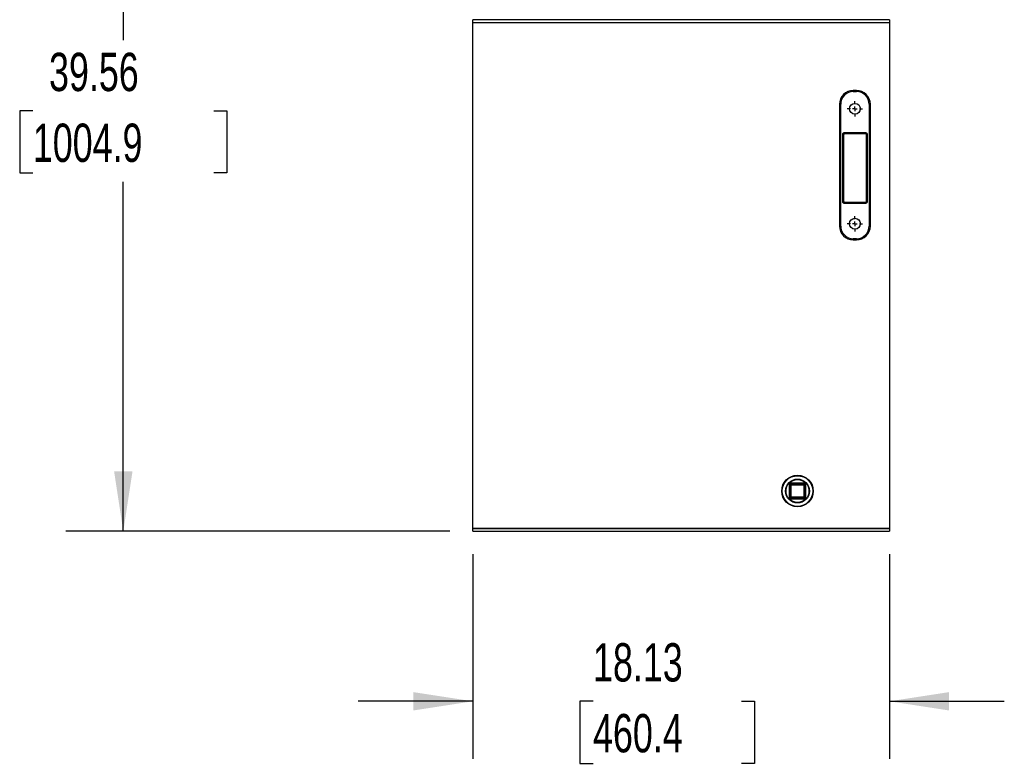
# Model space of a CAD drawing. Header units: inches. Extents: x 5 to 215, y 5 to 165.
# Tile 2 of 74: x 29 to 72, y 66 to 98. Entities that reach past the tile are written whole.
import ezdxf

# ---------------------------------------------------------------- set-up
doc = ezdxf.new("R2010")
doc.units = ezdxf.units.IN
doc.header["$LTSCALE"] = 20
doc.header["$MEASUREMENT"] = 0
doc.linetypes.add('CENTERX2', pattern=[0.8, 0.5, -0.1, 0.1, -0.1])
doc.layers.add('CENTER', color=40, linetype='CENTERX2')
doc.layers.add('DIMENSIONS', color=140, linetype='Continuous', lineweight=25)
doc.styles.add('SLDTEXTSTYLE0', font='TXT', dxfattribs={"width": 0.7})
doc.dimstyles.new('SLDDIMSTYLE0', dxfattribs={"dimtxt": 1.699219, "dimasz": 2.6, "dimexe": 0, "dimexo": 0.0625, "dimgap": 0.424805, "dimtad": 0, "dimtih": 1, "dimtoh": 1, "dimrnd": 1e-09, "dimzin": 12, "dimdsep": 46, "dimtxsty": 'SLDTEXTSTYLE0', "dimsah": 1, "dimcen": 0.09, "dimadec": 0, "dimazin": 3, "dimtfac": 1, "dimtmove": 0, "dimatfit": 0, "dimfxl": 0, "dimfrac": 2, "dimtolj": 1, "dimtzin": 12, "dimarcsym": 0})
doc.dimstyles.new('SLDDIMSTYLE1', dxfattribs={"dimtxt": 1.699219, "dimasz": 2.6, "dimexe": 0, "dimexo": 0.0625, "dimgap": 0.424805, "dimtad": 0, "dimtih": 1, "dimtoh": 1, "dimrnd": 1e-09, "dimzin": 12, "dimdsep": 46, "dimtxsty": 'SLDTEXTSTYLE0', "dimsah": 1, "dimcen": 0.09, "dimadec": 0, "dimazin": 3, "dimtfac": 1, "dimtofl": 0, "dimtmove": 0, "dimatfit": 3, "dimfxl": 0, "dimfrac": 2, "dimtolj": 1, "dimtzin": 12, "dimarcsym": 0})

# ---------------------------------------------------------------- blocks, each defined once
blk = doc.blocks.new('_D')
at = {"layer": 'DIMENSIONS'}
for p, q in [((48.602, 75.08), (48.602, 66.184)), ((66.727, 75.08), (66.727, 66.184)), ((48.602, 68.684), (43.602, 68.684)), ((53.828, 68.684), (53.258, 68.684)), ((53.258, 68.684), (53.258, 65.983)), ((60.291, 68.684), (60.862, 68.684)), ((60.862, 68.684), (60.862, 65.983)), ((66.727, 68.684), (71.727, 68.684)), ((53.258, 65.983), (53.828, 65.983)), ((60.862, 65.983), (60.291, 65.983))]:
    blk.add_line(p, q, dxfattribs=at)
for points in [[(48.602, 68.684), (46.002, 69.084), (46.002, 68.284)], [(66.727, 68.684), (69.327, 68.284), (69.327, 69.084)]]:
    blk.add_solid(points, dxfattribs=at)
at = {"layer": 'DIMENSIONS', "char_height": 1.6667, "attachment_point": 1, "style": 'SLDTEXTSTYLE0'}
for s, insert in [('18.13', (53.828, 71.212)), ('460.4', (53.828, 68.131))]:
    blk.add_mtext(s, dxfattribs=dict(at, insert=insert))
blk = doc.blocks.new('_D_1')
at = {"layer": 'DIMENSIONS'}
for p, q in [((52.807, 115.642), (30.887, 115.642)), ((33.387, 115.642), (33.387, 97.445)), ((29.449, 94.364), (28.878, 94.364)), ((28.878, 94.364), (28.878, 91.663)), ((37.325, 94.364), (37.896, 94.364)), ((37.896, 94.364), (37.896, 91.663)), ((28.878, 91.663), (29.449, 91.663)), ((33.387, 76.08), (33.387, 91.283)), ((37.896, 91.663), (37.325, 91.663)), ((47.602, 76.08), (30.887, 76.08))]:
    blk.add_line(p, q, dxfattribs=at)
for points in [[(33.387, 115.642), (32.987, 113.042), (33.787, 113.042)], [(33.387, 76.08), (33.787, 78.68), (32.987, 78.68)]]:
    blk.add_solid(points, dxfattribs=at)
at = {"layer": 'DIMENSIONS', "char_height": 1.6667, "attachment_point": 1, "style": 'SLDTEXTSTYLE0'}
for s, insert in [('39.56', (30.155, 96.892)), ('1004.9', (29.449, 93.811))]:
    blk.add_mtext(s, dxfattribs=dict(at, insert=insert))
blk = doc.blocks.new('SW_CENTERMARKSYMBOL_5')
at = {"layer": 'CENTER', "color": 0}
for p, q in [((-0.2, 0), (-0.336, 0)), ((0, 0), (-0.1, 0)), ((0, 0.2), (0, 0.336)), ((0, 0), (0, 0.1)), ((0, 0), (0, -0.1)), ((0, 0), (0.1, 0)), ((0.2, 0), (0.336, 0)), ((0, -0.2), (0, -0.336))]:
    blk.add_line(p, q, dxfattribs=at)
blk = doc.blocks.new('SW_CENTERMARKSYMBOL_6')
at = {"layer": 'CENTER', "color": 0}
for p, q in [((-0.2, 0), (-0.336, 0)), ((0, 0), (-0.1, 0)), ((0, 0.2), (0, 0.336)), ((0, 0), (0, 0.1)), ((0, 0), (0, -0.1)), ((0, 0), (0.1, 0)), ((0.2, 0), (0.336, 0)), ((0, -0.2), (0, -0.336))]:
    blk.add_line(p, q, dxfattribs=at)

msp = doc.modelspace()

# ---------------------------------------------------------------- linework, layer by layer
for p, q in [((66.727, 98.33), (48.602, 98.33)), ((48.602, 98.195), (48.602, 98.33)), ((66.727, 98.195), (48.602, 98.195)), ((48.602, 76.215), (48.602, 98.195)), ((66.727, 98.33), (66.727, 98.195)), ((66.727, 98.195), (66.727, 76.215)), ((65.157, 95.205), (65.157, 95.255)), ((65.297, 95.255), (65.157, 95.255)), ((65.157, 95.205), (65.297, 95.205)), ((65.297, 95.205), (65.297, 95.255)), ((64.557, 94.655), (64.557, 89.355)), ((64.607, 94.655), (64.557, 94.655)), ((64.607, 89.355), (64.607, 94.655)), ((65.847, 94.655), (65.847, 89.355)), ((65.847, 94.655), (65.897, 94.655)), ((65.897, 89.355), (65.897, 94.655)), ((64.794, 93.43), (65.661, 93.43)), ((64.794, 93.43), (64.794, 93.38)), ((65.661, 93.43), (65.661, 93.38)), ((64.694, 90.43), (64.694, 93.33)), ((64.694, 93.33), (64.744, 93.33)), ((64.744, 90.43), (64.744, 93.33)), ((64.794, 93.38), (65.661, 93.38)), ((65.711, 93.33), (65.711, 90.43)), ((65.761, 93.33), (65.711, 93.33)), ((65.761, 93.33), (65.761, 90.43)), ((64.694, 90.43), (64.744, 90.43)), ((65.761, 90.43), (65.711, 90.43)), ((64.794, 90.38), (64.794, 90.33)), ((65.661, 90.38), (64.794, 90.38)), ((65.661, 90.33), (64.794, 90.33)), ((65.661, 90.33), (65.661, 90.38)), ((64.607, 89.355), (64.557, 89.355)), ((65.847, 89.355), (65.897, 89.355)), ((65.297, 88.805), (65.157, 88.805)), ((65.157, 88.755), (65.157, 88.805)), ((65.157, 88.755), (65.297, 88.755)), ((65.297, 88.805), (65.297, 88.755)), ((62.415, 78.103), (62.375, 78.103)), ((62.375, 77.558), (62.375, 78.103)), ((62.415, 78.103), (62.415, 77.558)), ((62.455, 78.103), (62.415, 78.103)), ((62.455, 78.143), (62.455, 78.183)), ((62.455, 78.183), (63, 78.183)), ((62.455, 78.143), (62.455, 78.103)), ((63, 78.143), (62.455, 78.143)), ((62.455, 78.103), (63, 78.103)), ((62.455, 77.558), (62.455, 78.103)), ((63, 78.143), (63, 78.183)), ((63, 78.103), (63, 78.143)), ((63, 78.103), (63, 77.558)), ((63.04, 78.103), (63, 78.103)), ((63.04, 77.558), (63.04, 78.103)), ((63.04, 78.103), (63.08, 78.103)), ((63.08, 78.103), (63.08, 77.558)), ((62.415, 77.558), (62.375, 77.558)), ((62.415, 77.558), (62.455, 77.558)), ((63, 77.558), (62.455, 77.558)), ((62.455, 77.558), (62.455, 77.518)), ((63, 77.558), (63.04, 77.558)), ((63, 77.518), (63, 77.558)), ((63.08, 77.558), (63.04, 77.558)), ((62.455, 77.518), (63, 77.518)), ((62.455, 77.518), (62.455, 77.478)), ((63, 77.478), (62.455, 77.478)), ((63, 77.518), (63, 77.478)), ((48.602, 76.215), (66.727, 76.215)), ((48.602, 76.185), (48.602, 76.215)), ((48.602, 76.08), (48.602, 76.185)), ((66.727, 76.185), (48.602, 76.185)), ((48.602, 76.08), (66.727, 76.08)), ((66.727, 76.215), (66.727, 76.185)), ((66.727, 76.185), (66.727, 76.08))]:
    msp.add_line(p, q)
for centre, radius in [((65.227, 94.455), 0.236), ((65.227, 89.455), 0.236), ((62.727, 77.83), 0.687), ((62.727, 77.83), 0.666), ((62.727, 77.83), 0.52), ((62.727, 77.83), 0.5)]:
    msp.add_circle(centre, radius)
for centre, radius, start, end in [((65.157, 94.655), 0.6, 90, 180), ((65.297, 94.655), 0.6, 0, 90), ((64.794, 93.33), 0.05, 90, 180), ((65.661, 93.33), 0.05, 0, 90), ((64.794, 90.43), 0.05, 180, 270), ((65.661, 90.43), 0.05, 270, 0), ((65.157, 89.355), 0.6, 180, 270), ((65.297, 89.355), 0.6, 270, 0), ((62.455, 78.103), 0.04, 90, 180), ((63, 78.103), 0.04, 0, 90), ((62.455, 77.558), 0.04, 180, 270), ((63, 77.558), 0.04, 270, 0)]:
    msp.add_arc(centre, radius, start, end)
for points, knots in [([(65.157, 95.205), (65.011, 95.205), (64.872, 95.147), (64.665, 94.941), (64.607, 94.801), (64.607, 94.655)], [0, 0, 0, 0, 0.5, 0.5, 1, 1, 1, 1]), ([(65.847, 94.655), (65.847, 94.801), (65.789, 94.941), (65.583, 95.147), (65.443, 95.205), (65.297, 95.205)], [0, 0, 0, 0, 0.5, 0.5, 1, 1, 1, 1]), ([(64.694, 93.33), (64.694, 93.332), (64.694, 93.336), (64.695, 93.343), (64.696, 93.349), (64.697, 93.355), (64.699, 93.361), (64.702, 93.371), (64.71, 93.385), (64.723, 93.401), (64.739, 93.414), (64.754, 93.422), (64.769, 93.427), (64.781, 93.43), (64.79, 93.43), (64.794, 93.43)], [0, 0, 0, 0, 0.040281, 0.080251, 0.120067, 0.159891, 0.199882, 0.2402, 0.370062, 0.500058, 0.62992, 0.759916, 0.840129, 0.919729, 1, 1, 1, 1]), ([(65.661, 93.43), (65.663, 93.43), (65.667, 93.43), (65.673, 93.429), (65.68, 93.428), (65.686, 93.427), (65.692, 93.425), (65.702, 93.421), (65.716, 93.414), (65.732, 93.401), (65.745, 93.385), (65.753, 93.369), (65.758, 93.355), (65.76, 93.343), (65.761, 93.334), (65.761, 93.33)], [0, 0, 0, 0, 0.040281, 0.080251, 0.120067, 0.159891, 0.199882, 0.2402, 0.370062, 0.500058, 0.62992, 0.759916, 0.840129, 0.919729, 1, 1, 1, 1]), ([(64.794, 90.33), (64.792, 90.33), (64.788, 90.33), (64.781, 90.331), (64.775, 90.332), (64.769, 90.333), (64.763, 90.335), (64.753, 90.339), (64.739, 90.346), (64.723, 90.359), (64.71, 90.375), (64.701, 90.391), (64.697, 90.405), (64.694, 90.417), (64.694, 90.426), (64.694, 90.43)], [0, 0, 0, 0, 0.040281, 0.080251, 0.120067, 0.159891, 0.199882, 0.2402, 0.370062, 0.500058, 0.62992, 0.759916, 0.840129, 0.919729, 1, 1, 1, 1]), ([(65.761, 90.43), (65.761, 90.428), (65.761, 90.424), (65.76, 90.417), (65.759, 90.411), (65.758, 90.405), (65.756, 90.399), (65.752, 90.389), (65.745, 90.375), (65.732, 90.359), (65.716, 90.346), (65.7, 90.338), (65.686, 90.333), (65.673, 90.33), (65.665, 90.33), (65.661, 90.33)], [0, 0, 0, 0, 0.040281, 0.080251, 0.120067, 0.159891, 0.199882, 0.2402, 0.370062, 0.500058, 0.62992, 0.759916, 0.840129, 0.919729, 1, 1, 1, 1]), ([(64.607, 89.355), (64.607, 89.209), (64.665, 89.069), (64.872, 88.863), (65.011, 88.805), (65.157, 88.805)], [0, 0, 0, 0, 0.5, 0.5, 1, 1, 1, 1]), ([(65.297, 88.805), (65.443, 88.805), (65.583, 88.863), (65.789, 89.069), (65.847, 89.209), (65.847, 89.355)], [0, 0, 0, 0, 0.5, 0.5, 1, 1, 1, 1]), ([(62.375, 78.103), (62.375, 78.104), (62.375, 78.108), (62.375, 78.113), (62.376, 78.118), (62.377, 78.122), (62.379, 78.127), (62.382, 78.136), (62.387, 78.147), (62.398, 78.159), (62.411, 78.17), (62.423, 78.176), (62.435, 78.18), (62.445, 78.182), (62.451, 78.182), (62.455, 78.183)], [0, 0, 0, 0, 0.040276, 0.080243, 0.120059, 0.159884, 0.199878, 0.240199, 0.370044, 0.500057, 0.629903, 0.759916, 0.840121, 0.919722, 1, 1, 1, 1]), ([(63, 78.183), (63.001, 78.183), (63.005, 78.182), (63.01, 78.182), (63.015, 78.181), (63.02, 78.18), (63.025, 78.179), (63.033, 78.176), (63.044, 78.17), (63.057, 78.159), (63.067, 78.147), (63.074, 78.134), (63.077, 78.122), (63.079, 78.113), (63.08, 78.106), (63.08, 78.103)], [0, 0, 0, 0, 0.040276, 0.080243, 0.120059, 0.159884, 0.199878, 0.240199, 0.370044, 0.500057, 0.629903, 0.759916, 0.840121, 0.919722, 1, 1, 1, 1]), ([(62.455, 77.478), (62.453, 77.478), (62.45, 77.478), (62.445, 77.478), (62.44, 77.479), (62.435, 77.48), (62.43, 77.481), (62.422, 77.484), (62.411, 77.49), (62.398, 77.501), (62.387, 77.513), (62.381, 77.526), (62.377, 77.538), (62.375, 77.547), (62.375, 77.554), (62.375, 77.558)], [0, 0, 0, 0, 0.040276, 0.080243, 0.120059, 0.159884, 0.199878, 0.240199, 0.370044, 0.500057, 0.629903, 0.759916, 0.840121, 0.919722, 1, 1, 1, 1]), ([(63.08, 77.558), (63.08, 77.556), (63.08, 77.552), (63.079, 77.547), (63.078, 77.543), (63.077, 77.538), (63.076, 77.533), (63.073, 77.525), (63.067, 77.513), (63.057, 77.501), (63.044, 77.49), (63.031, 77.484), (63.02, 77.48), (63.01, 77.478), (63.003, 77.478), (63, 77.478)], [0, 0, 0, 0, 0.040276, 0.080243, 0.120059, 0.159884, 0.199878, 0.240199, 0.370044, 0.500057, 0.629903, 0.759916, 0.840121, 0.919722, 1, 1, 1, 1])]:
    msp.add_open_spline(points, degree=3, knots=knots)

# ---------------------------------------------------------------- block references
at = {"layer": 'CENTER'}
for name, p in [('SW_CENTERMARKSYMBOL_5', (65.227, 94.455)), ('SW_CENTERMARKSYMBOL_6', (65.227, 89.455))]:
    msp.add_blockref(name, p, dxfattribs=at)

# ---------------------------------------------------------------- dimensions: what is measured, and where the dimension line sits
at = {"layer": 'DIMENSIONS'}
dim = msp.add_linear_dim(base=(33.387, 115.642), p1=(48.602, 76.08), p2=(53.807, 115.642), angle=90, dimstyle='SLDDIMSTYLE1', dxfattribs=at)
dim.commit()
dim.dimension.update_dxf_attribs({"geometry": '_D_1', "text_midpoint": (33.387, 94.364), "dimtype": 160})
dim = msp.add_linear_dim(base=(66.727302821, 68.683519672), p1=(48.602302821, 76.080030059), p2=(66.727302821, 76.080030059), dimstyle='SLDDIMSTYLE0', dxfattribs=at)
dim.commit()
dim.dimension.update_dxf_attribs({"geometry": '_D', "text_midpoint": (57.059681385, 68.683519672), "dimtype": 160})

doc.saveas('drawing.dxf')
